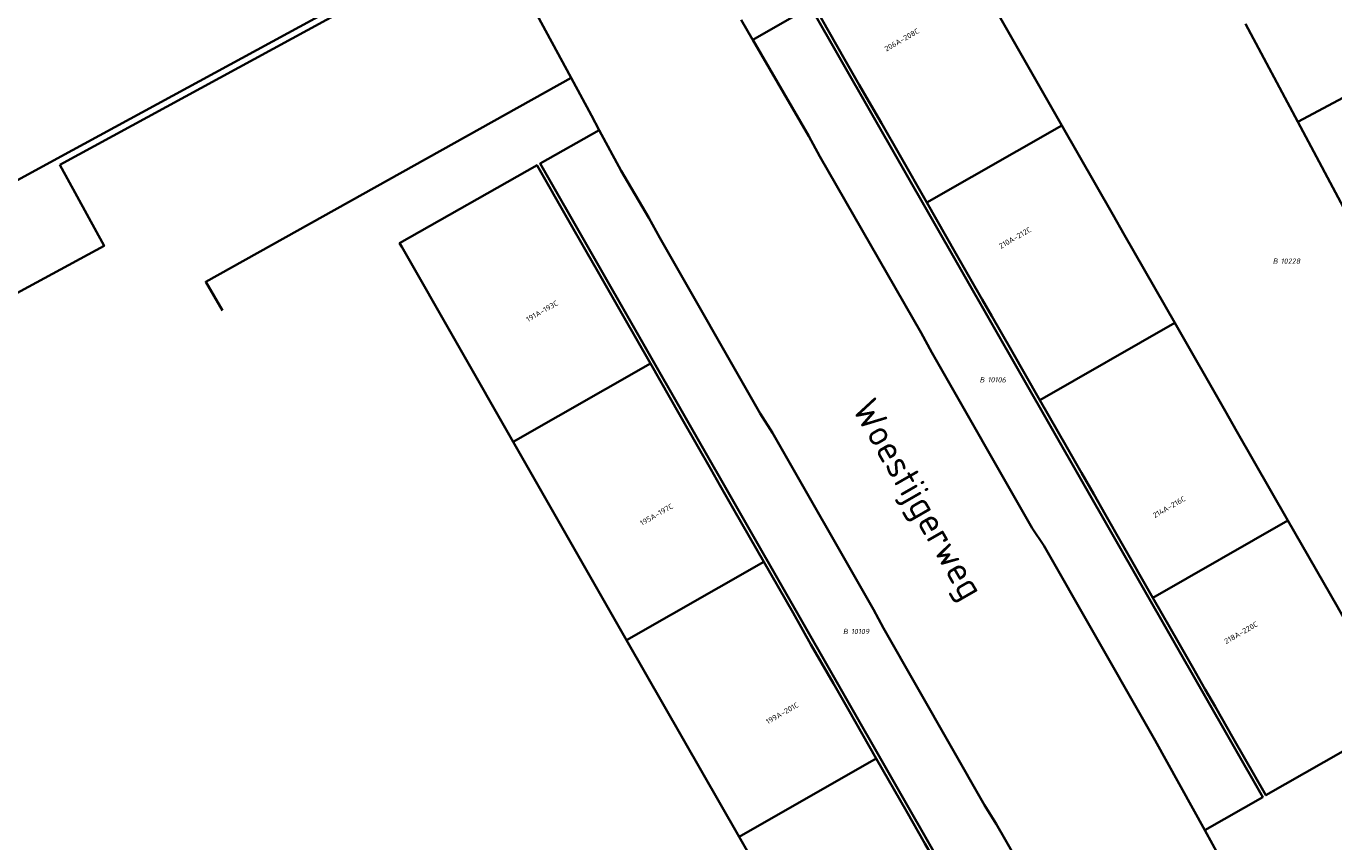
# Model space of a CAD drawing. Header units: metres. Extents: x 154989 to 155512, y 461341 to 461832.
# Tile 10 of 46: x 155164 to 155253, y 461435 to 461490. Entities that reach past the tile are written whole.
import ezdxf
from ezdxf.enums import TextEntityAlignment as Align
from ezdxf.lldxf.tags import DXFTag

# ---------------------------------------------------------------- set-up
doc = ezdxf.new("R2010")
doc.units = ezdxf.units.M
doc.layers.add('B-WE-KG-GRENS_PERCEEL-S', color=150, linetype='Continuous', lineweight=25, true_color=0x007fff, plot=False)
for name, color, linetype, lineweight in [('B-WE-OG-BEBOUWING-G', 7, 'Continuous', 35), ('B-WE-OG-BEBOUWING_HUISNUMMER-T18', 10, 'Continuous', 18), ('X-XX-AL-T18', 10, 'Continuous', 18)]:
    doc.layers.add(name, color=color, linetype=linetype, lineweight=lineweight)
doc.layers.add('N-WE-KG-GRENS_KADASTRAAL-G', color=150, linetype='KG-KADASTRAAL-SO', lineweight=35, true_color=0x007fff)
doc.styles.add('NLCS-ISO', font='NLCS-ISO.ttf')
doc.styles.add('NLCS-ISO-M1000-T18', font='NLCS-ISO.ttf', dxfattribs={"height": 1.8})
doc.styles.add('NLCS-ISO-M200-T18', font='NLCS-ISO.ttf', dxfattribs={"height": 0.36})
tags = doc.linetypes.add('KG-KADASTRAAL-SO', pattern='A,5.5,-2,["K",Standard,S=1.8,R=0,X=0,Y=-0.9],-2,5.5,-2,[5,NLCS.SHX,S=0.75,R=0,X=0,Y=0],-2', length=19).pattern_tags.tags
tags[6] = DXFTag(74, 10)

# ---------------------------------------------------------------- blocks, each defined once
blk = doc.blocks.new('SKG-PERCEELNUMMER-SO')
at = {"style": 'NLCS-ISO', "oblique": 10, "flags": 1}
for tag, p in [('GEMEENTECODE', (0, 2.55)), ('PERCEELGROOTTE', (0, -2.45))]:
    blk.add_attdef(tag, text='', height=1.8, dxfattribs=at).set_placement(p, align=Align.MIDDLE_CENTER)
at = {"style": 'NLCS-ISO', "oblique": 10}
blk.add_attdef('SECTIE', text='', height=1.8, dxfattribs=at).set_placement((-0.5, 0), align=Align.MIDDLE_RIGHT)
blk.add_attdef('PERCEELNUMMER', text='', height=1.8, dxfattribs=at).set_placement((0.5, 0), align=Align.MIDDLE_LEFT)

msp = doc.modelspace()

# ---------------------------------------------------------------- linework, layer by layer
at = {"layer": 'B-WE-OG-BEBOUWING-G', "flags": 128}
for points in [[(155223.469, 461481.501), (155225.3, 461478.299), (155234.432, 461483.523), (155231.18, 461489.209), (155230.376, 461490.615), (155226.79, 461496.884), (155217.658, 461491.661), (155219.745, 461488.013), (155220.738, 461486.277), (155221.383, 461485.149), (155222.228, 461483.671)], [(155227.271, 461474.853), (155228.264, 461473.117), (155229.041, 461471.759), (155229.698, 461470.611), (155230.995, 461468.343), (155232.943, 461464.938), (155242.075, 461470.161), (155238.672, 461476.11), (155237.881, 461477.493), (155234.432, 461483.523), (155225.3, 461478.299)], [(155203.785, 461472.37), (155203.057, 461473.644), (155202.296, 461474.976), (155201.056, 461477.146), (155198.961, 461480.812), (155198.952, 461480.828), (155189.661, 461475.56), (155189.807, 461475.304), (155197.34, 461462.125), (155206.612, 461467.424), (155204.778, 461470.633)], [(155234.759, 461461.762), (155235.752, 461460.026), (155236.583, 461458.573), (155237.374, 461457.189), (155238.482, 461455.252), (155240.585, 461451.576), (155249.718, 461456.799), (155246.269, 461462.829), (155245.48, 461464.208), (155242.075, 461470.161), (155232.943, 461464.938)], [(155205.008, 461448.711), (155214.279, 461454.01), (155212.308, 461457.458), (155211.316, 461459.195), (155210.698, 461460.276), (155209.827, 461461.799), (155208.587, 461463.969), (155206.612, 461467.424), (155197.34, 461462.125)], [(155246.038, 461442.042), (155248.227, 461438.214), (155257.36, 461443.438), (155253.812, 461449.642), (155253.057, 461450.962), (155249.718, 461456.799), (155240.585, 461451.576), (155242.314, 461448.552), (155243.307, 461446.816), (155244.131, 461445.375), (155244.797, 461444.212)], [(155221.879, 461440.713), (155219.98, 461444.036), (155218.987, 461445.773), (155218.185, 461447.176), (155217.472, 461448.424), (155216.258, 461450.548), (155214.279, 461454.01), (155205.008, 461448.711), (155212.608, 461435.414)], [(155221.879, 461440.713), (155212.608, 461435.414), (155220.208, 461422.117), (155229.479, 461427.416), (155227.65, 461430.615), (155226.656, 461432.354), (155225.756, 461433.929), (155225.166, 461434.962), (155223.924, 461437.135)]]:
    msp.add_lwpolyline(points, close=True, dxfattribs=at)
msp.add_lwpolyline([(155152.452, 461473.619), (155166.518, 461481.285), (155187.833, 461492.902)], dxfattribs=at)
at = {"layer": 'N-WE-KG-GRENS_KADASTRAAL-G', "ltscale": 0.2, "flags": 128}
for points in [[(155151.454, 461538.501), (155105.358, 461513.415), (155136.077, 461457.156), (155169.687, 461475.374), (155166.696, 461480.861)], [(155269.67, 461494.006), (155260.646, 461489.189), (155260.623, 461489.233), (155250.383, 461483.766)], [(155166.696, 461480.861), (155188.323, 461492.651)], [(155198.648, 461491.559), (155201.256, 461486.734)], [(155213.538, 461489.304), (155217.441, 461491.537), (155248.01, 461438.09), (155244.093, 461435.849)], [(155212.747, 461490.661), (155213.519, 461489.337), (155213.538, 461489.304)], [(155246.844, 461490.4), (155250.383, 461483.766)], [(155213.538, 461489.304), (155217.333, 461482.797)], [(155201.256, 461486.734), (155176.556, 461472.947), (155177.7, 461471.014)], [(155201.256, 461486.734), (155202.629, 461484.193)], [(155202.629, 461484.193), (155203.155, 461483.21)], [(155250.383, 461483.766), (155253.839, 461477.288)], [(155203.155, 461483.21), (155199.169, 461480.951), (155229.696, 461427.54), (155229.479, 461427.416)], [(155203.155, 461483.21), (155204.633, 461480.449), (155206.51, 461477.269)], [(155218.08, 461481.418), (155217.333, 461482.797)], [(155218.08, 461481.418), (155224.927, 461469.496)], [(155206.51, 461477.269), (155207.253, 461475.923)], [(155207.253, 461475.923), (155214.032, 461464.036)], [(155225.631, 461468.155), (155224.927, 461469.496)], [(155225.631, 461468.155), (155232.417, 461456.279)], [(155214.032, 461464.036), (155214.868, 461462.726)], [(155214.868, 461462.726), (155221.697, 461450.777)], [(155233.204, 461455.113), (155232.417, 461456.279)], [(155233.204, 461455.113), (155240.009, 461443.192)], [(155221.697, 461450.777), (155222.374, 461449.526)], [(155222.374, 461449.526), (155229.201, 461437.549)], [(155240.748, 461441.923), (155240.009, 461443.192)], [(155240.748, 461441.923), (155244.093, 461435.849)], [(155229.201, 461437.549), (155230, 461436.287)], [(155230, 461436.287), (155234.786, 461427.919), (155236.349, 461425.187)], [(155244.093, 461435.849), (155246.694, 461431.125), (155247.432, 461429.785)]]:
    msp.add_lwpolyline(points, dxfattribs=at)

# ---------------------------------------------------------------- block references
at = {"layer": 'B-WE-KG-GRENS_PERCEEL-S', "xscale": 0.2, "yscale": 0.2, "zscale": 0.2}
for p, values in [((155249.129, 461474.343), {'PERCEELNUMMER': '10228', 'SECTIE': 'B'}), ((155229.314, 461466.316), {'PERCEELNUMMER': '10106', 'SECTIE': 'B'}), ((155220.077, 461449.294), {'PERCEELNUMMER': '10109', 'SECTIE': 'B'})]:
    msp.add_blockref('SKG-PERCEELNUMMER-SO', p, dxfattribs=at).add_auto_attribs(values)

# ---------------------------------------------------------------- texts
at = {"layer": 'B-WE-OG-BEBOUWING_HUISNUMMER-T18', "style": 'NLCS-ISO-M200-T18'}
for s, rotation, p in [('206A-208C', 29.8, (155223.609, 461489.314)), ('210A-212C', 29.8, (155231.266, 461475.926)), ('191A-193C', 29.7, (155199.294, 461470.96)), ('195A-197C', 29.7, (155207.028, 461457.202)), ('214A-216C', 29.8, (155241.681, 461457.716)), ('218A-220C', 29.8, (155246.543, 461449.214)), ('199A-201C', 29.7, (155215.527, 461443.767))]:
    msp.add_text(s, height=0.36, rotation=rotation, dxfattribs=at).set_placement(p, align=Align.MIDDLE)
at = {"layer": 'X-XX-AL-T18', "style": 'NLCS-ISO-M1000-T18'}
msp.add_text('Woestijgerweg', height=1.8, rotation=299.9, dxfattribs=at).set_placement((155224.521, 461458.124), align=Align.MIDDLE)

doc.saveas('drawing.dxf')
